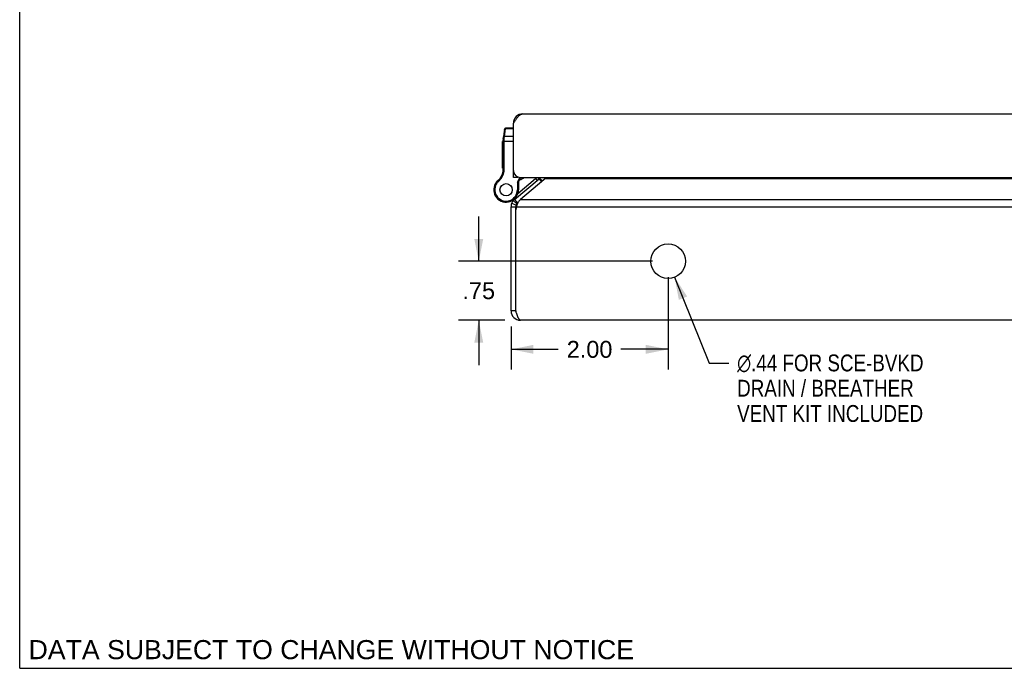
# Model space of a CAD drawing. Header units: inches. Extents: x 0 to 48.6, y 0 to 31.4.
# Tile 1 of 10: x 0 to 12.5, y 0 to 8.3. Entities that reach past the tile are written whole.
import ezdxf

# ---------------------------------------------------------------- set-up
doc = ezdxf.new("R2010")
doc.units = ezdxf.units.IN
doc.header["$LTSCALE"] = 2.671429
doc.header["$MEASUREMENT"] = 0
doc.layers.get('0').update_dxf_attribs({"linetype": 'CONTINUOUS'})
doc.layers.add('02___PRT_ALL_AXES', color=7, linetype='CONTINUOUS')
doc.layers.add('DIMENSIONS', color=7, linetype='CONTINUOUS')
doc.styles.get("Standard").update_dxf_attribs({"font": 'arial.ttf'})
doc.styles.add('TEXTSTYLE_1', font='gdt', dxfattribs={"width": 0.8})
doc.dimstyles.new('DIMSTYLE_1', dxfattribs={"dimtxt": 0.214286, "dimasz": 0.285714, "dimexe": 0.09, "dimexo": 0.07, "dimgap": 0.0375, "dimtad": 0, "dimtih": 1, "dimtoh": 1, "dimzin": 4, "dimdsep": 46, "dimtxsty": 'Standard', "dimblk": '_FILLED', "dimblk1": '_FILLED', "dimblk2": '_FILLED', "dimcen": 0.09, "dimazin": 1, "dimtfac": 1, "dimtofl": 0, "dimtmove": 0, "dimatfit": 3, "dimldrblk": '_FILLED', "dimfxl": 0, "dimtolj": 1, "dimtzin": 4, "dimarcsym": 0})
doc.dimstyles.new('DIMSTYLE_3', dxfattribs={"dimtxt": 0.214286, "dimasz": 0.285714, "dimexe": 0.09, "dimexo": 0.07, "dimgap": 0.09, "dimtad": 0, "dimtih": 1, "dimtoh": 1, "dimzin": 4, "dimdsep": 46, "dimtxsty": 'Standard', "dimblk": '_FILLED', "dimblk1": '_FILLED', "dimblk2": '_FILLED', "dimcen": 0.09, "dimazin": 1, "dimtfac": 1, "dimtofl": 0, "dimtmove": 0, "dimatfit": 1, "dimldrblk": '_FILLED', "dimfxl": 0, "dimtolj": 1, "dimtzin": 4, "dimarcsym": 0})

# ---------------------------------------------------------------- blocks, each defined once
blk = doc.blocks.new('_FILLED')
at = {"color": 0, "linetype": 'ByBlock'}
blk.add_solid([(0, 0), (-1, 0.2), (-1, -0.2)], dxfattribs=at)
blk = doc.blocks.new('*D22')
at = {"layer": 'DIMENSIONS', "color": 2, "linetype": 'Continuous'}
for p, q in [((8.339, 4.974), (8.778, 3.884)), ((8.778, 3.884), (9.028, 3.884))]:
    blk.add_line(p, q, dxfattribs=at)
at = {"layer": 'DIMENSIONS', "color": 2, "linetype": 'Continuous', "xscale": 0.2857142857, "yscale": 0.2857142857, "zscale": 0.2857142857, "rotation": 111.9665010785}
blk.add_blockref('_FILLED', (8.339, 4.974), dxfattribs=at)
at = {"layer": 'DIMENSIONS', "color": 2, "linetype": 'Continuous', "insert": (9.135, 3.992), "char_height": 0.21429, "width": 3.02523, "attachment_point": 1, "line_spacing_factor": 0.9, "style": 'TEXTSTYLE_1'}
blk.add_mtext('{\\fgdt;n}\\fArial;.44 FOR SCE-BVKD\\PDRAIN / BREATHER \\PVENT KIT INCLUDED', dxfattribs=at)
blk = doc.blocks.new('*D23')
at = {"layer": 'DIMENSIONS', "color": 2, "linetype": 'Continuous'}
for p, q in [((5.845, 5.178), (5.845, 5.75)), ((8.056, 5.178), (5.588, 5.178)), ((6.176, 4.428), (5.588, 4.428)), ((5.845, 4.428), (5.845, 3.857))]:
    blk.add_line(p, q, dxfattribs=at)
at = {"layer": 'DIMENSIONS', "color": 2, "linetype": 'Continuous', "xscale": 0.2857142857, "yscale": 0.2857142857, "zscale": 0.2857142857}
for p, rotation in [((5.845, 5.178), 270), ((5.845, 4.428), 90)]:
    blk.add_blockref('_FILLED', p, dxfattribs=dict(at, rotation=rotation))
at = {"layer": 'DIMENSIONS', "color": 2, "linetype": 'Continuous', "insert": (5.845, 4.911), "char_height": 0.2143, "width": 0.41583, "attachment_point": 2, "line_spacing_factor": 0.9}
blk.add_mtext('.75', dxfattribs=at)
blk = doc.blocks.new('*D24')
at = {"layer": 'DIMENSIONS', "color": 2, "linetype": 'Continuous'}
for p, q in [((8.256, 4.978), (8.256, 3.801)), ((6.256, 4.348), (6.256, 3.801)), ((6.256, 4.058), (6.858, 4.058)), ((8.256, 4.058), (7.655, 4.058))]:
    blk.add_line(p, q, dxfattribs=at)
at = {"layer": 'DIMENSIONS', "color": 2, "linetype": 'Continuous', "xscale": 0.2857142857, "yscale": 0.2857142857, "zscale": 0.2857142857, "rotation": 180}
blk.add_blockref('_FILLED', (6.256, 4.058), dxfattribs=at)
at = {"layer": 'DIMENSIONS', "color": 2, "linetype": 'Continuous', "xscale": 0.2857142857, "yscale": 0.2857142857, "zscale": 0.2857142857}
blk.add_blockref('_FILLED', (8.256, 4.058), dxfattribs=at)
at = {"layer": 'DIMENSIONS', "color": 2, "linetype": 'Continuous', "insert": (7.256, 4.165), "char_height": 0.2143, "width": 0.58232, "attachment_point": 2, "line_spacing_factor": 0.9}
blk.add_mtext('2.00', dxfattribs=at)

msp = doc.modelspace()

# ---------------------------------------------------------------- linework, layer by layer
at = {"color": 7, "linetype": 'Continuous'}
for p, q in [((0, 0), (0, 31.4286)), ((6.2868, 6.9494), (6.2951, 6.9483)), ((6.1742, 6.8608), (6.157, 6.7376)), ((6.1722, 6.7643), (6.1864, 6.8654)), ((6.1864, 6.8654), (6.1871, 6.872)), ((6.2858, 6.8654), (6.1864, 6.8654)), ((6.2858, 6.872), (6.1871, 6.872)), ((6.1558, 6.3438), (6.1558, 6.7203)), ((6.1558, 6.7084), (6.2858, 6.7084)), ((6.1649, 6.7233), (6.1653, 6.7233)), ((6.1653, 6.7233), (6.1658, 6.7233)), ((6.1658, 6.7233), (6.1662, 6.7234)), ((6.1662, 6.7234), (6.1666, 6.7234)), ((6.1673, 6.7234), (6.1677, 6.7234)), ((6.1677, 6.7234), (6.1681, 6.7234)), ((6.1688, 6.7279), (6.1689, 6.7292)), ((6.1688, 6.7266), (6.1688, 6.7279)), ((6.1688, 6.7254), (6.1688, 6.7266)), ((6.1688, 6.7241), (6.1688, 6.7254)), ((6.1688, 6.3438), (6.1688, 6.7241)), ((6.1689, 6.7304), (6.169, 6.7317)), ((6.1689, 6.7292), (6.1689, 6.7304)), ((6.169, 6.7329), (6.1691, 6.7341)), ((6.169, 6.7317), (6.169, 6.7329)), ((6.1691, 6.7341), (6.1692, 6.7354)), ((6.1692, 6.7354), (6.1693, 6.7366)), ((6.1693, 6.7366), (6.1694, 6.7378)), ((6.1694, 6.7378), (6.1695, 6.739)), ((6.1695, 6.739), (6.1696, 6.7401)), ((6.1696, 6.7401), (6.1697, 6.7413)), ((6.1697, 6.7413), (6.1698, 6.7424)), ((6.1698, 6.7424), (6.1722, 6.7643)), ((6.2858, 6.7643), (6.1722, 6.7643)), ((6.1543, 6.3245), (6.1671, 6.3225)), ((6.1558, 6.3438), (6.1688, 6.3438)), ((6.2858, 6.3041), (6.2908, 6.3041)), ((6.0574, 6.1679), (6.0574, 6.1679)), ((6.0574, 6.1679), (6.0687, 6.1613)), ((6.0574, 6.1679), (6.0687, 6.1614)), ((6.0687, 6.1613), (6.0687, 6.1614)), ((6.0873, 6.2039), (6.0958, 6.194)), ((6.3458, 6.2437), (6.2858, 6.2437)), ((6.338, 6.1867), (6.3678, 6.2441)), ((6.338, 6.1867), (6.338, 6.0885)), ((6.351, 6.1835), (6.338, 6.1867)), ((6.3436, 6.0408), (6.5694, 6.2303)), ((6.3458, 6.2488), (6.3458, 6.2437)), ((6.351, 6.1835), (6.3823, 6.2437)), ((6.351, 6.1835), (6.351, 6.0885)), ((6.5694, 6.2303), (6.5887, 6.2074)), ((6.6126, 6.2274), (6.6447, 6.1891)), ((6.6193, 6.234), (6.658, 6.2002)), ((6.351, 6.0885), (6.338, 6.0885)), ((6.2509, 5.9418), (6.2513, 5.942)), ((6.2644, 5.9157), (6.3203, 5.8941)), ((6.2844, 5.9497), (6.3304, 5.9111)), ((6.2992, 5.9644), (6.3378, 5.9185)), ((6.3178, 5.9918), (6.3236, 5.9849)), ((6.3378, 5.9185), (6.3447, 5.9243)), ((6.2563, 5.8725), (6.3163, 5.8725)), ((6.3163, 5.8326), (6.3163, 5.8725)), ((6.3163, 4.5485), (6.2563, 4.5485)), ((0, 0), (48.5714, 0))]:
    msp.add_line(p, q, dxfattribs=at)
at = {"color": 3, "linetype": 'Continuous'}
for p, q in [((6.4058, 7.0537), (22.1058, 7.0537)), ((6.2858, 6.2437), (6.2858, 6.9337)), ((6.2992, 5.9644), (6.6126, 6.2274)), ((6.3758, 6.2437), (22.1358, 6.2437)), ((6.6756, 6.215), (6.3772, 5.9644)), ((21.8268, 6.2274), (6.6858, 6.2274)), ((6.3772, 5.9644), (22.1354, 5.9644)), ((6.2563, 4.5485), (6.2563, 5.8725)), ((6.3163, 4.5488), (6.3163, 5.8326)), ((6.3256, 5.8725), (22.1871, 5.8725)), ((22.1363, 4.4285), (6.3763, 4.4285))]:
    msp.add_line(p, q, dxfattribs=at)
for points in [[(6.2858, 6.9337), (6.2901, 6.9404), (6.2944, 6.9471), (6.2986, 6.9538), (6.3029, 6.9604), (6.3072, 6.9669), (6.3115, 6.9733), (6.3158, 6.9796), (6.3201, 6.9858), (6.3244, 6.9918), (6.3286, 6.9975), (6.3329, 7.0031), (6.3372, 7.0085), (6.3415, 7.0136), (6.3458, 7.0185), (6.35, 7.0231), (6.3543, 7.0275), (6.3586, 7.0315), (6.3629, 7.0353), (6.3672, 7.0387), (6.3715, 7.0418), (6.3758, 7.0446), (6.3801, 7.047), (6.3843, 7.049), (6.3886, 7.0507), (6.3929, 7.052), (6.3972, 7.0529), (6.4015, 7.0535), (6.4058, 7.0537)], [(6.6756, 6.215), (6.6785, 6.218), (6.6811, 6.2211), (6.6836, 6.2242), (6.6858, 6.2274)], [(6.6858, 6.2274), (6.6876, 6.2294), (6.6892, 6.2316), (6.6906, 6.2339), (6.6918, 6.2362), (6.6929, 6.2386), (6.6938, 6.2412), (6.6946, 6.2437)], [(6.3415, 5.9179), (6.3387, 5.9117), (6.3361, 5.9054), (6.3336, 5.8989), (6.3314, 5.8924), (6.3293, 5.8858), (6.3273, 5.8792), (6.3256, 5.8725)], [(6.3773, 5.9644), (6.3722, 5.9603), (6.3675, 5.956), (6.3631, 5.9513), (6.3589, 5.9463), (6.3549, 5.941), (6.3512, 5.9356), (6.3478, 5.9299), (6.3445, 5.924), (6.3415, 5.9179)], [(6.3763, 4.4285), (6.374, 4.4287), (6.3717, 4.4293), (6.3694, 4.4304), (6.3671, 4.432), (6.3648, 4.4339), (6.3625, 4.4363), (6.3602, 4.439), (6.3579, 4.4422), (6.3556, 4.4458), (6.3533, 4.4497), (6.3509, 4.454), (6.3486, 4.4586), (6.3463, 4.4636), (6.344, 4.4689), (6.3417, 4.4745), (6.3394, 4.4803), (6.3371, 4.4864), (6.3348, 4.4927), (6.3325, 4.4992), (6.3302, 4.5059), (6.3279, 4.5128), (6.3256, 4.5197), (6.3232, 4.5268), (6.3209, 4.534), (6.3186, 4.5412), (6.3163, 4.5485)]]:
    msp.add_lwpolyline(points, dxfattribs=at)
at = {"color": 7, "linetype": 'Continuous'}
for points in [[(6.1735, 6.8556), (6.1735, 6.8558), (6.1735, 6.856), (6.1736, 6.8561), (6.1736, 6.8563), (6.1737, 6.8565), (6.1737, 6.8567), (6.1738, 6.8569), (6.1738, 6.8571), (6.1739, 6.8573), (6.1739, 6.8575), (6.174, 6.8577), (6.1741, 6.8578), (6.1741, 6.858), (6.1742, 6.8582), (6.1743, 6.8584), (6.1744, 6.8586), (6.1745, 6.8587), (6.1745, 6.8589), (6.1746, 6.8591), (6.1747, 6.8593), (6.1748, 6.8594), (6.1749, 6.8596), (6.175, 6.8598), (6.1751, 6.8599), (6.1753, 6.8601), (6.1754, 6.8603), (6.1755, 6.8604), (6.1756, 6.8606), (6.1757, 6.8607), (6.1759, 6.8609), (6.176, 6.8611), (6.1761, 6.8612), (6.1763, 6.8614), (6.1764, 6.8615), (6.1765, 6.8616), (6.1767, 6.8618), (6.1768, 6.8619), (6.177, 6.8621), (6.1771, 6.8622), (6.1773, 6.8623), (6.1774, 6.8625), (6.1776, 6.8626), (6.1778, 6.8627), (6.1779, 6.8628), (6.1781, 6.863), (6.1783, 6.8631), (6.1784, 6.8632), (6.1786, 6.8633), (6.1788, 6.8634), (6.179, 6.8635), (6.1792, 6.8636), (6.1793, 6.8637), (6.1795, 6.8638), (6.1797, 6.8639), (6.1799, 6.864), (6.1801, 6.8641), (6.1803, 6.8642), (6.1805, 6.8643), (6.1807, 6.8644), (6.1809, 6.8645), (6.1811, 6.8645), (6.1813, 6.8646), (6.1815, 6.8647), (6.1817, 6.8647), (6.1819, 6.8648), (6.1821, 6.8649), (6.1823, 6.8649), (6.1825, 6.865), (6.1827, 6.865), (6.1829, 6.8651), (6.1831, 6.8651), (6.1833, 6.8652), (6.1835, 6.8652), (6.1838, 6.8652), (6.184, 6.8653), (6.1842, 6.8653), (6.1844, 6.8653), (6.1846, 6.8653), (6.1848, 6.8654), (6.1851, 6.8654), (6.1853, 6.8654), (6.1855, 6.8654), (6.1857, 6.8654), (6.1859, 6.8654), (6.1861, 6.8654), (6.1864, 6.8654)], [(6.1558, 6.7203), (6.1558, 6.7203), (6.1558, 6.7204), (6.1558, 6.7205), (6.1558, 6.7205), (6.1558, 6.7206), (6.1558, 6.7206), (6.1559, 6.7207), (6.1559, 6.7207), (6.1559, 6.7208), (6.156, 6.7208), (6.156, 6.7209), (6.156, 6.7209), (6.1561, 6.721), (6.1561, 6.721), (6.1562, 6.7211), (6.1562, 6.7211), (6.1563, 6.7212), (6.1564, 6.7212), (6.1564, 6.7213), (6.1565, 6.7213), (6.1566, 6.7214), (6.1566, 6.7214), (6.1567, 6.7215), (6.1568, 6.7215), (6.1569, 6.7216), (6.157, 6.7216), (6.1571, 6.7217), (6.1572, 6.7217), (6.1573, 6.7218), (6.1574, 6.7218), (6.1575, 6.7218), (6.1576, 6.7219), (6.1577, 6.7219), (6.1578, 6.722), (6.1579, 6.722), (6.1581, 6.7221), (6.1582, 6.7221), (6.1583, 6.7222), (6.1584, 6.7222), (6.1586, 6.7222), (6.1587, 6.7223), (6.1589, 6.7223), (6.159, 6.7224), (6.1591, 6.7224), (6.1593, 6.7224), (6.1594, 6.7225), (6.1596, 6.7225), (6.1597, 6.7225), (6.1599, 6.7226), (6.1601, 6.7226), (6.1602, 6.7227), (6.1604, 6.7227), (6.1606, 6.7227), (6.1607, 6.7228), (6.1609, 6.7228), (6.1611, 6.7228), (6.1612, 6.7228), (6.1614, 6.7229), (6.1616, 6.7229), (6.1618, 6.7229), (6.162, 6.723), (6.1622, 6.723), (6.1623, 6.723), (6.1625, 6.723), (6.1627, 6.7231), (6.1629, 6.7231), (6.1631, 6.7231), (6.1633, 6.7231), (6.1635, 6.7232), (6.1637, 6.7232), (6.1639, 6.7232), (6.1641, 6.7232), (6.1643, 6.7232), (6.1645, 6.7233), (6.1647, 6.7233), (6.1649, 6.7233)], [(6.157, 6.7376), (6.157, 6.7377), (6.157, 6.7378), (6.1571, 6.738), (6.1571, 6.7381), (6.1571, 6.7382), (6.1571, 6.7383), (6.1572, 6.7384), (6.1572, 6.7385), (6.1573, 6.7386), (6.1573, 6.7388), (6.1574, 6.7389), (6.1574, 6.739), (6.1575, 6.7391), (6.1576, 6.7392), (6.1576, 6.7393), (6.1577, 6.7394), (6.1578, 6.7395), (6.1578, 6.7396), (6.1579, 6.7397), (6.158, 6.7398), (6.1581, 6.7399), (6.1582, 6.74), (6.1583, 6.7401), (6.1584, 6.7402), (6.1585, 6.7403), (6.1586, 6.7404), (6.1587, 6.7405), (6.1588, 6.7406), (6.1589, 6.7407), (6.159, 6.7408), (6.1591, 6.7409), (6.1593, 6.741), (6.1594, 6.741), (6.1595, 6.7411), (6.1596, 6.7412), (6.1598, 6.7413), (6.1599, 6.7414), (6.16, 6.7414), (6.1602, 6.7415), (6.1603, 6.7416), (6.1605, 6.7417), (6.1606, 6.7417), (6.1608, 6.7418), (6.1609, 6.7419), (6.1611, 6.7419), (6.1612, 6.742), (6.1614, 6.7421), (6.1616, 6.7421), (6.1617, 6.7422), (6.1619, 6.7423), (6.1621, 6.7423), (6.1622, 6.7424), (6.1624, 6.7424), (6.1626, 6.7425), (6.1628, 6.7425), (6.163, 6.7426), (6.1631, 6.7426), (6.1633, 6.7427), (6.1635, 6.7427), (6.1637, 6.7427), (6.1639, 6.7428), (6.1641, 6.7428), (6.1643, 6.7428), (6.1645, 6.7429), (6.1647, 6.7429), (6.1649, 6.7429), (6.165, 6.743), (6.1652, 6.743), (6.1654, 6.743), (6.1657, 6.743), (6.1659, 6.743), (6.1661, 6.7431), (6.1663, 6.7431), (6.1665, 6.7431), (6.1667, 6.7431), (6.1669, 6.7431), (6.1671, 6.7431), (6.1673, 6.7431), (6.1675, 6.7431), (6.1677, 6.7431), (6.1679, 6.7431), (6.1682, 6.7431), (6.1684, 6.7431), (6.1686, 6.7431), (6.1688, 6.7431), (6.169, 6.7431), (6.1692, 6.7431), (6.1694, 6.7431), (6.1696, 6.743), (6.1699, 6.743)], [(6.1593, 6.7544), (6.1594, 6.7546), (6.1594, 6.7548), (6.1594, 6.755), (6.1595, 6.7552), (6.1595, 6.7554), (6.1596, 6.7556), (6.1596, 6.7558), (6.1597, 6.756), (6.1597, 6.7562), (6.1598, 6.7563), (6.1599, 6.7565), (6.1599, 6.7567), (6.16, 6.7569), (6.1601, 6.7571), (6.1601, 6.7573), (6.1602, 6.7574), (6.1603, 6.7576), (6.1604, 6.7578), (6.1605, 6.758), (6.1606, 6.7581), (6.1607, 6.7583), (6.1608, 6.7585), (6.1609, 6.7586), (6.161, 6.7588), (6.1611, 6.759), (6.1612, 6.7591), (6.1613, 6.7593), (6.1615, 6.7595), (6.1616, 6.7596), (6.1617, 6.7598), (6.1619, 6.7599), (6.162, 6.7601), (6.1621, 6.7602), (6.1623, 6.7604), (6.1624, 6.7605), (6.1625, 6.7607), (6.1627, 6.7608), (6.1628, 6.7609), (6.163, 6.7611), (6.1631, 6.7612), (6.1633, 6.7613), (6.1635, 6.7615), (6.1636, 6.7616), (6.1638, 6.7617), (6.164, 6.7618), (6.1641, 6.762), (6.1643, 6.7621), (6.1645, 6.7622), (6.1647, 6.7623), (6.1648, 6.7624), (6.165, 6.7625), (6.1652, 6.7626), (6.1654, 6.7627), (6.1656, 6.7628), (6.1658, 6.7629), (6.1659, 6.763), (6.1661, 6.7631), (6.1663, 6.7632), (6.1665, 6.7632), (6.1667, 6.7633), (6.1669, 6.7634), (6.1671, 6.7635), (6.1673, 6.7635), (6.1675, 6.7636), (6.1677, 6.7637), (6.1679, 6.7637), (6.1681, 6.7638), (6.1683, 6.7638), (6.1686, 6.7639), (6.1688, 6.7639), (6.169, 6.764), (6.1692, 6.764), (6.1694, 6.7641), (6.1696, 6.7641), (6.1698, 6.7641), (6.17, 6.7642), (6.1703, 6.7642), (6.1705, 6.7642), (6.1707, 6.7642), (6.1709, 6.7642), (6.1711, 6.7643), (6.1713, 6.7643), (6.1716, 6.7643), (6.1718, 6.7643), (6.172, 6.7643), (6.1722, 6.7643)], [(6.1666, 6.7234), (6.167, 6.7234), (6.1673, 6.7234)], [(6.1681, 6.7234), (6.1686, 6.7234), (6.1688, 6.7234)]]:
    msp.add_lwpolyline(points, dxfattribs=at)
at = {"color": 3, "linetype": 'Continuous'}
for centre, radius, start, end in [((6.4058, 6.9337), 0.12, 90, 180), ((6.3758, 6.3337), 0.09, 180, 270), ((6.574, 6.2733), 0.06, 310, 330.37755), ((6.3763, 5.8725), 0.12, 130, 180), ((6.487, 5.8141), 0.1717, 160.12239, 173.81324), ((6.3763, 4.5485), 0.12, 180, 270), ((6.4749, 4.5488), 0.1586, 180, 180.13366)]:
    msp.add_arc(centre, radius, start, end, dxfattribs=at)
at = {"color": 7, "linetype": 'Continuous'}
for centre, radius, start, end in [((6.1871, 6.859), 0.013, 90, 172.02427), ((6.2808, 6.7203), 0.125, 172.03825, 180), ((5.9567, 6.3553), 0.2, 310.79327, 351.15991), ((5.9567, 6.3553), 0.213, 310.79327, 351.15991), ((6.0308, 6.3438), 0.125, 351.15991, 360), ((6.0308, 6.3438), 0.138, 351.15991, 360), ((6.1935, 6.0885), 0.1575, 149.73501, 360), ((6.1935, 6.0885), 0.1445, 149.73501, 360), ((6.1935, 6.0885), 0.1575, 127.31101, 149.72135), ((6.1802, 6.0963), 0.1421, 130.79327, 149.73501), ((6.1802, 6.0963), 0.1291, 130.79327, 149.73501), ((6.2939, 6.4107), 0.21, 290.29811, 307.31443), ((6.5084, 6.3031), 0.095, 310, 321.27437), ((6.5084, 6.3031), 0.125, 310, 331.61139), ((6.574, 6.2733), 0.12, 336.07181, 345.69403), ((6.1565, 6.1841), 0.26, 291.378, 310), ((6.3763, 5.8725), 0.06, 130, 180), ((6.3763, 4.5485), 0.06, 180, 215.7848)]:
    msp.add_arc(centre, radius, start, end, dxfattribs=at)
at = {"layer": '02___PRT_ALL_AXES', "color": 7, "linetype": 'Continuous'}
for p, q in [((6.1458, 6.3628), (6.1458, 6.7032)), ((6.1558, 6.7032), (6.1458, 6.7032)), ((6.1558, 6.703), (6.1458, 6.703)), ((6.1558, 6.6946), (6.1458, 6.6946)), ((6.1558, 6.644), (6.1458, 6.644)), ((6.1558, 6.6356), (6.1458, 6.6356)), ((6.1558, 6.6272), (6.1458, 6.6272)), ((6.1558, 6.5751), (6.1458, 6.5751)), ((6.1558, 6.5667), (6.1458, 6.5667)), ((6.1558, 6.5583), (6.1458, 6.5583)), ((6.1558, 6.5114), (6.1458, 6.5114)), ((6.1558, 6.503), (6.1458, 6.503)), ((6.1558, 6.4946), (6.1458, 6.4946)), ((6.1558, 6.4399), (6.1458, 6.4399)), ((6.1558, 6.4315), (6.1458, 6.4315)), ((6.1558, 6.4231), (6.1458, 6.4231)), ((6.1558, 6.3712), (6.1458, 6.3712)), ((6.1558, 6.3628), (6.1458, 6.3628))]:
    msp.add_line(p, q, dxfattribs=at)
for radius in [0.079, 0.078]:
    msp.add_circle((6.1935, 6.0885), radius, dxfattribs=at)
at = {"layer": '02___PRT_ALL_AXES', "color": 3, "linetype": 'Continuous'}
msp.add_circle((8.2563, 5.1785), 0.22, dxfattribs=at)

# ---------------------------------------------------------------- texts
at = {"layer": 'DIMENSIONS', "color": 2, "linetype": 'Continuous', "insert": (3.9674, 0.3589), "char_height": 0.242857, "width": 7.693787, "attachment_point": 2, "line_spacing_factor": 0.9}
msp.add_mtext('DATA SUBJECT TO CHANGE WITHOUT NOTICE', dxfattribs=at)

# ---------------------------------------------------------------- dimensions: what is measured, and where the dimension line sits
at = {"layer": 'DIMENSIONS', "color": 2, "linetype": 'Continuous'}
dim = msp.add_linear_dim(base=(5.8447, 5.1785), p1=(6.2463, 4.4285), p2=(8.1263, 5.1785), angle=90, dimstyle='DIMSTYLE_1', dxfattribs=at)
dim.commit()
dim.dimension.update_dxf_attribs({"geometry": '*D23', "text_midpoint": (5.8518, 4.8007), "dimtype": 160})
dim = msp.add_diameter_dim_2p(p1=(8.3386, 4.9744), p2=(8.174, 5.3825), text='%%c<> FOR SCE-BVKD\\PDRAIN / BREATHER \\PVENT KIT INCLUDED', dimstyle='DIMSTYLE_3', override={"dimpost": '<>'}, dxfattribs=at)
dim.commit()
dim.dimension.update_dxf_attribs({"geometry": '*D22', "text_midpoint": (10.648, 3.563), "dimtype": 163})
dim = msp.add_linear_dim(base=(8.2563, 4.0581), p1=(6.2563, 4.4185), p2=(8.2563, 5.0485), dimstyle='DIMSTYLE_1', dxfattribs=at)
dim.commit()
dim.dimension.update_dxf_attribs({"geometry": '*D24', "text_midpoint": (7.2537, 4.0569), "dimtype": 160})

doc.saveas('drawing.dxf')
